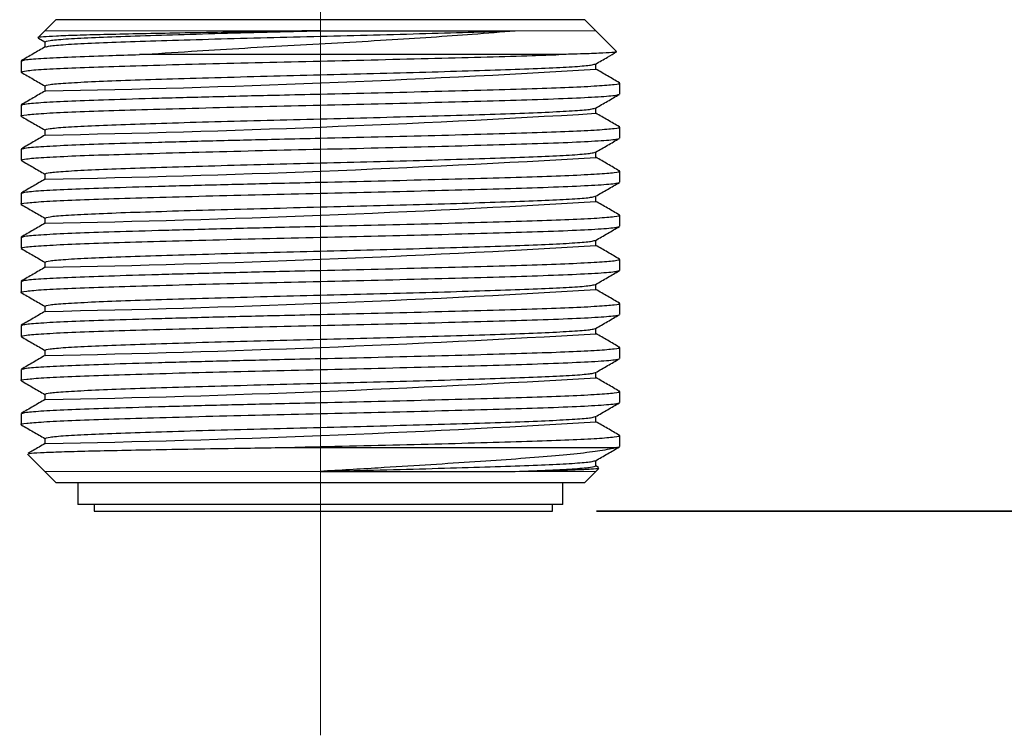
# Paper-space layout 'EXPLODED VIEW' of a CAD drawing. Header units: millimetres. Extents: x 15 to 415, y 5 to 292.
# Tile 4 of 26: x 64 to 86, y 140 to 156. Entities that reach past the tile are written whole.
import ezdxf

# ---------------------------------------------------------------- set-up
doc = ezdxf.new("R2010")
doc.units = ezdxf.units.MM
doc.linetypes.add('PHANTOM', pattern=[12.7, 6.35, -1.27, 1.27, -1.27, 1.27, -1.27])
doc.layers.add('THICCC', color=7, linetype='Continuous', lineweight=35)
doc.styles.add('SLDTEXTSTYLE0', font='TXT', dxfattribs={"width": 0.75})
doc.dimstyles.new('SLDDIMSTYLE5', dxfattribs={"dimtxt": 2.645833, "dimasz": 3.302, "dimexe": 0, "dimexo": 0.0625, "dimgap": 0.661458, "dimtad": 0, "dimtih": 1, "dimtoh": 1, "dimdec": 1, "dimrnd": 1e-09, "dimzin": 12, "dimdsep": 46, "dimtxsty": 'SLDTEXTSTYLE0', "dimsah": 1, "dimcen": 0.09, "dimadec": 0, "dimazin": 3, "dimtfac": 1, "dimtdec": 1, "dimtofl": 0, "dimtmove": 0, "dimatfit": 3, "dimfxl": 1, "dimfrac": 2, "dimtolj": 1, "dimtzin": 12, "dimarcsym": 0})

# ---------------------------------------------------------------- blocks, each defined once
blk = doc.blocks.new('_D_30')
at = {"layer": 'THICCC'}
for p, q in [((80.86, 253.53), (148.483, 253.53)), ((147.483, 253.53), (147.483, 197.077)), ((147.483, 144.88), (147.483, 188.67)), ((76.867, 144.88), (148.483, 144.88))]:
    blk.add_line(p, q, dxfattribs=at)
for points in [[(147.483, 253.53), (146.975, 250.228), (147.991, 250.228)], [(147.483, 144.88), (147.991, 148.182), (146.975, 148.182)]]:
    blk.add_solid(points, dxfattribs=at)
at = {"layer": 'THICCC', "attachment_point": 1, "style": 'SLDTEXTSTYLE0'}
for s, insert, char_height in [('108.6', (118.175, 196.284), 2.6458), ('MAXIMUM - BEST BRIGHTNESS', (127.962, 196.284), 2.64583), ('104.9 MINIMUM - BEST HOMOGENEITY', (116.012, 192.08), 2.64583)]:
    blk.add_mtext(s, dxfattribs=dict(at, insert=insert, char_height=char_height))
blk = doc.blocks.new('SW_CENTERMARKSYMBOL_20')
at = {"color": 0, "linetype": 'Continuous', "lineweight": 18}
blk.add_line((0, -2.5), (0, -69.738), dxfattribs=at)

psp = doc.layouts.new('EXPLODED VIEW')

# ---------------------------------------------------------------- linework, layer by layer
at = {"color": 7, "linetype": 'Continuous', "lineweight": 25}
for p, q in [((64.6, 156.03), (64.35, 155.779)), ((76.6, 156.03), (64.6, 156.03)), ((76.85, 155.779), (76.6, 156.03)), ((64.35, 155.78), (64.195, 155.624)), ((70.6, 155.78), (75.019, 155.78)), ((77.318, 155.311), (76.85, 155.78)), ((64.207, 155.609), (64.35, 155.527)), ((64.35, 155.53), (64.35, 155.408)), ((63.809, 155.092), (63.809, 154.842)), ((76.85, 154.905), (76.85, 155.027)), ((77.391, 154.342), (77.391, 154.592)), ((64.35, 154.53), (64.35, 154.408)), ((63.809, 154.092), (63.809, 153.842)), ((76.85, 153.905), (76.85, 154.027)), ((64.35, 153.53), (64.35, 153.408)), ((77.391, 153.342), (77.391, 153.592)), ((63.809, 153.092), (63.809, 152.842)), ((76.85, 152.905), (76.85, 153.027)), ((77.391, 152.342), (77.391, 152.592)), ((64.35, 152.53), (64.35, 152.408)), ((63.809, 152.092), (63.809, 151.842)), ((76.85, 151.905), (76.85, 152.027)), ((64.35, 151.53), (64.35, 151.408)), ((77.391, 151.342), (77.391, 151.592)), ((63.809, 151.092), (63.809, 150.842)), ((76.85, 150.905), (76.85, 151.027)), ((77.391, 150.342), (77.391, 150.592)), ((64.35, 150.53), (64.35, 150.408)), ((63.809, 150.092), (63.809, 149.842)), ((76.85, 149.905), (76.85, 150.027)), ((64.35, 149.53), (64.35, 149.408)), ((77.391, 149.342), (77.391, 149.592)), ((63.809, 149.092), (63.809, 148.842)), ((76.85, 148.905), (76.85, 149.027)), ((77.391, 148.342), (77.391, 148.592)), ((64.35, 148.53), (64.35, 148.408)), ((63.809, 148.092), (63.809, 147.842)), ((76.85, 147.905), (76.85, 148.027)), ((64.35, 147.53), (64.35, 147.408)), ((77.391, 147.342), (77.391, 147.592)), ((63.809, 147.092), (63.809, 146.842)), ((76.85, 146.905), (76.85, 147.027)), ((77.391, 146.342), (77.391, 146.592)), ((64.35, 146.53), (64.35, 146.408)), ((77.327, 146.321), (77.373, 146.336)), ((63.959, 146.171), (64.35, 145.78)), ((76.85, 145.905), (76.85, 146.027)), ((76.912, 145.872), (76.85, 145.908)), ((64.35, 145.78), (64.6, 145.53)), ((70.6, 145.78), (75.019, 145.78)), ((76.6, 145.53), (76.85, 145.78)), ((76.85, 145.78), (76.918, 145.848)), ((64.6, 145.53), (70.6, 145.53)), ((65.1, 145.53), (65.1, 145.03)), ((70.6, 145.53), (76.6, 145.53)), ((76.1, 145.03), (76.1, 145.53)), ((70.6, 145.03), (65.1, 145.03)), ((65.467, 145.03), (65.467, 144.88)), ((76.1, 145.03), (70.6, 145.03)), ((75.867, 144.88), (75.867, 145.03))]:
    psp.add_line(p, q, dxfattribs=at)
at = {"color": 8, "linetype": 'PHANTOM', "lineweight": 18}
for p, q in [((65.302, 155.78), (66.18, 155.78)), ((66.18, 155.78), (67.128, 155.78)), ((75.019, 155.78), (75.797, 155.78)), ((75.898, 145.78), (75.019, 145.78))]:
    psp.add_line(p, q, dxfattribs=at)
at = {"color": 7, "linetype": 'Continuous', "lineweight": 25, "flags": 128}
psp.add_lwpolyline([(65.467, 144.88), (65.473, 144.88), (65.552, 144.88), (65.723, 144.88), (65.982, 144.88), (66.324, 144.88), (66.744, 144.88), (67.234, 144.88), (67.785, 144.88), (68.388, 144.88), (69.031, 144.88), (69.704, 144.88), (70.394, 144.88), (71.088, 144.88), (71.775, 144.88), (72.442, 144.88), (73.078, 144.88), (73.671, 144.88), (74.21, 144.88), (74.685, 144.88), (75.089, 144.88), (75.415, 144.88), (75.655, 144.88), (75.806, 144.88), (75.866, 144.88), (75.867, 144.88)], dxfattribs=at)
at = {"color": 7, "linetype": 'Continuous', "lineweight": 25}
for centre in [(58.612, 458.011), (58.612, 457.011), (58.612, 456.011), (58.612, 455.011), (58.612, 454.011), (58.612, 453.011), (58.612, 452.011), (58.612, 451.011), (58.612, 450.011)]:
    psp.add_arc(centre, 303.654, 271.08748, 273.44332, dxfattribs=at)
for points, knots in [([(70.6, 155.78), (70.153, 155.773), (69.358, 155.76), (68.246, 155.741), (67.292, 155.724), (66.42, 155.707), (65.67, 155.691), (65.05, 155.674), (64.584, 155.656), (64.293, 155.639), (64.169, 155.626), (64.204, 155.619), (64.212, 155.617)], [0, 0, 0, 0, 0.1310053, 0.2334765, 0.3389187, 0.4414148, 0.5468747, 0.6497128, 0.7554773, 0.8592315, 0.9659931, 1, 1, 1, 1]), ([(64.35, 155.53), (64.373, 155.54), (64.419, 155.56), (64.791, 155.592), (65.371, 155.624), (66.153, 155.655), (67.102, 155.685), (68.192, 155.717), (69.377, 155.749), (70.195, 155.77), (70.6, 155.78)], [0, 0, 0, 0, 0.123786, 0.25, 0.376214, 0.5, 0.623786, 0.75, 0.876214, 1, 1, 1, 1]), ([(64.375, 155.411), (64.395, 155.419), (64.439, 155.437), (64.792, 155.467), (65.371, 155.499), (66.153, 155.53), (67.102, 155.56), (68.192, 155.592), (69.377, 155.624), (70.6, 155.655), (71.824, 155.685), (73.005, 155.717), (74.106, 155.749), (74.717, 155.77), (75.019, 155.78)], [0, 0, 0, 0, 0.0659861, 0.1516456, 0.2373051, 0.3213165, 0.4053279, 0.4909874, 0.5766468, 0.6606582, 0.7446696, 0.8303291, 0.9159886, 1, 1, 1, 1]), ([(66.499, 155.238), (66.882, 155.263), (67.59, 155.309), (68.742, 155.379), (69.862, 155.444), (70.995, 155.506), (72.096, 155.569), (73.125, 155.636), (74.136, 155.707), (74.707, 155.754), (75.019, 155.78)], [0, 0, 0, 0, 0.142509, 0.263127, 0.383746, 0.504415, 0.625045, 0.742111, 0.859176, 1, 1, 1, 1]), ([(64.355, 155.411), (64.265, 155.359), (64.085, 155.255), (63.904, 155.15), (63.814, 155.098)], [0, 0, 0, 0, 0.499987, 1, 1, 1, 1]), ([(77.319, 155.3), (77.296, 155.295), (77.248, 155.284), (76.937, 155.267), (76.518, 155.252), (76.157, 155.242), (76.013, 155.238)], [0, 0, 0, 0, 0.263449, 0.535183, 0.81472, 1, 1, 1, 1]), ([(76.844, 155.023), (76.935, 155.076), (77.093, 155.167), (77.252, 155.259), (77.321, 155.298)], [0, 0, 0, 0, 0.568848, 1, 1, 1, 1]), ([(63.809, 154.842), (63.833, 154.852), (63.884, 154.872), (64.288, 154.905), (64.918, 154.937), (65.768, 154.967), (66.799, 154.997), (67.984, 155.03), (69.271, 155.062), (70.6, 155.092), (71.929, 155.122), (73.216, 155.155), (74.399, 155.187), (75.339, 155.214), (75.816, 155.231), (76.013, 155.238)], [0, 0, 0, 0, 0.077964, 0.157477, 0.236989, 0.314972, 0.392955, 0.472467, 0.55198, 0.629962, 0.707945, 0.787458, 0.86697, 0.944953, 1, 1, 1, 1]), ([(63.834, 155.098), (63.856, 155.106), (63.904, 155.125), (64.289, 155.155), (64.919, 155.187), (65.68, 155.214), (66.26, 155.231), (66.499, 155.238)], [0, 0, 0, 0, 0.176077, 0.400391, 0.624706, 0.844705, 1, 1, 1, 1]), ([(76.013, 155.238), (75.91, 155.238), (75.598, 155.238), (74.993, 155.238), (74.172, 155.238), (73.234, 155.238), (72.194, 155.238), (71.075, 155.238), (69.941, 155.238), (68.828, 155.238), (67.642, 155.238), (66.913, 155.238), (66.499, 155.238)], [0, 0, 0, 0, 0.046957, 0.141064, 0.236236, 0.331407, 0.437258, 0.543109, 0.64896, 0.754811, 0.860662, 1, 1, 1, 1]), ([(63.814, 154.836), (63.904, 154.784), (64.083, 154.681), (64.261, 154.578), (64.35, 154.527)], [0, 0, 0, 0, 0.5051389, 1, 1, 1, 1]), ([(64.35, 154.53), (64.373, 154.54), (64.419, 154.56), (64.791, 154.592), (65.371, 154.624), (66.153, 154.655), (67.102, 154.685), (68.192, 154.717), (69.377, 154.749), (70.6, 154.78), (71.823, 154.81), (73.007, 154.842), (74.098, 154.874), (75.047, 154.905), (75.829, 154.935), (76.407, 154.967), (76.761, 154.997), (76.805, 155.015), (76.825, 155.023)], [0, 0, 0, 0, 0.062725, 0.126681, 0.190636, 0.253361, 0.316087, 0.380042, 0.443998, 0.506723, 0.569448, 0.633404, 0.697359, 0.760084, 0.82281, 0.886765, 0.950721, 1, 1, 1, 1]), ([(77.386, 154.598), (77.296, 154.65), (77.117, 154.754), (76.938, 154.857), (76.85, 154.908)], [0, 0, 0, 0, 0.505148, 1, 1, 1, 1]), ([(63.834, 154.098), (63.856, 154.106), (63.904, 154.125), (64.289, 154.155), (64.918, 154.187), (65.795, 154.218), (66.904, 154.251), (68.225, 154.286), (69.489, 154.317), (70.729, 154.345), (71.929, 154.372), (73.216, 154.405), (74.401, 154.437), (75.433, 154.467), (76.28, 154.497), (76.919, 154.53), (77.29, 154.562), (77.434, 154.584), (77.375, 154.596), (77.366, 154.598)], [0, 0, 0, 0, 0.049538, 0.112647, 0.175756, 0.237651, 0.305628, 0.374926, 0.443935, 0.487626, 0.549521, 0.61263, 0.675739, 0.737634, 0.799529, 0.862639, 0.925748, 0.987643, 1, 1, 1, 1]), ([(64.355, 154.411), (64.265, 154.359), (64.085, 154.255), (63.904, 154.15), (63.814, 154.098)], [0, 0, 0, 0, 0.499987, 1, 1, 1, 1]), ([(63.834, 153.836), (63.824, 153.838), (63.766, 153.85), (63.91, 153.872), (64.28, 153.905), (64.92, 153.937), (65.767, 153.967), (66.799, 153.997), (67.984, 154.03), (69.271, 154.062), (70.6, 154.092), (71.929, 154.122), (73.216, 154.155), (74.401, 154.187), (75.466, 154.218), (76.362, 154.251), (77.014, 154.286), (77.33, 154.315), (77.363, 154.331), (77.373, 154.336)], [0, 0, 0, 0, 0.012333, 0.074227, 0.137335, 0.200443, 0.262337, 0.32423, 0.387338, 0.450446, 0.51234, 0.574234, 0.637342, 0.700449, 0.762343, 0.830319, 0.899615, 0.968622, 1, 1, 1, 1]), ([(76.844, 154.023), (76.935, 154.076), (77.115, 154.18), (77.296, 154.284), (77.386, 154.336)], [0, 0, 0, 0, 0.499987, 1, 1, 1, 1]), ([(64.35, 153.53), (64.373, 153.54), (64.419, 153.56), (64.791, 153.592), (65.371, 153.624), (66.153, 153.655), (67.102, 153.685), (68.192, 153.717), (69.377, 153.749), (70.6, 153.78), (71.823, 153.81), (73.007, 153.842), (74.098, 153.874), (75.047, 153.905), (75.829, 153.935), (76.407, 153.967), (76.761, 153.997), (76.805, 154.015), (76.825, 154.023)], [0, 0, 0, 0, 0.0627251, 0.1266807, 0.1906363, 0.2533615, 0.3160866, 0.3800422, 0.4439978, 0.5067229, 0.569448, 0.6334037, 0.6973593, 0.7600844, 0.8228095, 0.8867651, 0.9507207, 1, 1, 1, 1]), ([(63.814, 153.836), (63.904, 153.784), (64.083, 153.681), (64.261, 153.578), (64.35, 153.527)], [0, 0, 0, 0, 0.505139, 1, 1, 1, 1]), ([(77.386, 153.598), (77.296, 153.65), (77.117, 153.754), (76.938, 153.857), (76.85, 153.908)], [0, 0, 0, 0, 0.505148, 1, 1, 1, 1]), ([(63.834, 153.098), (63.856, 153.106), (63.904, 153.125), (64.289, 153.155), (64.918, 153.187), (65.795, 153.218), (66.904, 153.251), (68.225, 153.286), (69.489, 153.317), (70.729, 153.345), (71.929, 153.372), (73.216, 153.405), (74.401, 153.437), (75.433, 153.467), (76.28, 153.497), (76.919, 153.53), (77.29, 153.562), (77.434, 153.584), (77.375, 153.596), (77.366, 153.598)], [0, 0, 0, 0, 0.049538, 0.112647, 0.175756, 0.237651, 0.305628, 0.374926, 0.443935, 0.487626, 0.549521, 0.61263, 0.675739, 0.737634, 0.799529, 0.862639, 0.925748, 0.987643, 1, 1, 1, 1]), ([(63.809, 152.842), (63.833, 152.852), (63.884, 152.872), (64.288, 152.905), (64.918, 152.937), (65.768, 152.967), (66.799, 152.997), (67.984, 153.03), (69.271, 153.062), (70.6, 153.092), (71.929, 153.122), (73.216, 153.155), (74.401, 153.187), (75.466, 153.218), (76.362, 153.251), (77.014, 153.286), (77.33, 153.315), (77.363, 153.331), (77.373, 153.336)], [0, 0, 0, 0, 0.062653, 0.12655, 0.190446, 0.253114, 0.315782, 0.379679, 0.443575, 0.506243, 0.568911, 0.632808, 0.696704, 0.759372, 0.828198, 0.89836, 0.96823, 1, 1, 1, 1]), ([(64.355, 153.411), (64.265, 153.359), (64.085, 153.255), (63.904, 153.15), (63.814, 153.098)], [0, 0, 0, 0, 0.4999875, 1, 1, 1, 1]), ([(76.844, 153.023), (76.935, 153.076), (77.115, 153.18), (77.296, 153.284), (77.386, 153.336)], [0, 0, 0, 0, 0.499987, 1, 1, 1, 1]), ([(64.35, 152.53), (64.373, 152.54), (64.419, 152.56), (64.791, 152.592), (65.371, 152.624), (66.153, 152.655), (67.102, 152.685), (68.192, 152.717), (69.377, 152.749), (70.6, 152.78), (71.823, 152.81), (73.007, 152.842), (74.098, 152.874), (75.047, 152.905), (75.829, 152.935), (76.407, 152.967), (76.761, 152.997), (76.805, 153.015), (76.825, 153.023)], [0, 0, 0, 0, 0.0627251, 0.1266807, 0.1906363, 0.2533615, 0.3160866, 0.3800422, 0.4439978, 0.5067229, 0.569448, 0.6334037, 0.6973593, 0.7600844, 0.8228095, 0.8867651, 0.9507207, 1, 1, 1, 1]), ([(63.814, 152.836), (63.904, 152.784), (64.083, 152.681), (64.261, 152.578), (64.35, 152.527)], [0, 0, 0, 0, 0.505139, 1, 1, 1, 1]), ([(77.386, 152.598), (77.296, 152.65), (77.117, 152.754), (76.938, 152.857), (76.85, 152.908)], [0, 0, 0, 0, 0.505148, 1, 1, 1, 1]), ([(63.834, 152.098), (63.856, 152.106), (63.904, 152.125), (64.289, 152.155), (64.918, 152.187), (65.795, 152.218), (66.904, 152.251), (68.225, 152.286), (69.489, 152.317), (70.729, 152.345), (71.929, 152.372), (73.216, 152.405), (74.401, 152.437), (75.433, 152.467), (76.28, 152.497), (76.919, 152.53), (77.29, 152.562), (77.434, 152.584), (77.375, 152.596), (77.366, 152.598)], [0, 0, 0, 0, 0.049538, 0.112647, 0.175756, 0.237651, 0.305628, 0.374926, 0.443935, 0.487626, 0.549521, 0.61263, 0.675739, 0.737634, 0.799529, 0.862639, 0.925748, 0.987643, 1, 1, 1, 1]), ([(64.355, 152.411), (64.265, 152.359), (64.085, 152.255), (63.904, 152.15), (63.814, 152.098)], [0, 0, 0, 0, 0.499987, 1, 1, 1, 1]), ([(63.834, 151.836), (63.824, 151.838), (63.766, 151.85), (63.91, 151.872), (64.28, 151.905), (64.92, 151.937), (65.767, 151.967), (66.799, 151.997), (67.984, 152.03), (69.271, 152.062), (70.6, 152.092), (71.929, 152.122), (73.216, 152.155), (74.401, 152.187), (75.466, 152.218), (76.362, 152.251), (77.014, 152.286), (77.33, 152.315), (77.363, 152.331), (77.373, 152.336)], [0, 0, 0, 0, 0.012333, 0.074227, 0.137335, 0.200443, 0.262337, 0.32423, 0.387338, 0.450446, 0.51234, 0.574234, 0.637342, 0.700449, 0.762343, 0.830319, 0.899615, 0.968622, 1, 1, 1, 1]), ([(76.844, 152.023), (76.935, 152.076), (77.115, 152.18), (77.296, 152.284), (77.386, 152.336)], [0, 0, 0, 0, 0.499987, 1, 1, 1, 1]), ([(64.35, 151.53), (64.373, 151.54), (64.419, 151.56), (64.791, 151.592), (65.371, 151.624), (66.153, 151.655), (67.102, 151.685), (68.192, 151.717), (69.377, 151.749), (70.6, 151.78), (71.823, 151.81), (73.007, 151.842), (74.098, 151.874), (75.047, 151.905), (75.829, 151.935), (76.407, 151.967), (76.761, 151.997), (76.805, 152.015), (76.825, 152.023)], [0, 0, 0, 0, 0.062725, 0.126681, 0.190636, 0.253361, 0.316087, 0.380042, 0.443998, 0.506723, 0.569448, 0.633404, 0.697359, 0.760084, 0.82281, 0.886765, 0.950721, 1, 1, 1, 1]), ([(77.386, 151.598), (77.296, 151.65), (77.117, 151.754), (76.938, 151.857), (76.85, 151.908)], [0, 0, 0, 0, 0.505148, 1, 1, 1, 1]), ([(63.814, 151.836), (63.904, 151.784), (64.083, 151.681), (64.261, 151.578), (64.35, 151.527)], [0, 0, 0, 0, 0.505139, 1, 1, 1, 1]), ([(63.834, 151.098), (63.856, 151.106), (63.904, 151.125), (64.289, 151.155), (64.918, 151.187), (65.795, 151.218), (66.904, 151.251), (68.225, 151.286), (69.489, 151.317), (70.729, 151.345), (71.929, 151.372), (73.216, 151.405), (74.401, 151.437), (75.433, 151.467), (76.28, 151.497), (76.919, 151.53), (77.29, 151.562), (77.434, 151.584), (77.375, 151.596), (77.366, 151.598)], [0, 0, 0, 0, 0.049538, 0.112647, 0.175756, 0.237651, 0.305628, 0.374926, 0.443935, 0.487626, 0.549521, 0.61263, 0.675739, 0.737634, 0.799529, 0.862639, 0.925748, 0.987643, 1, 1, 1, 1]), ([(63.809, 150.842), (63.833, 150.852), (63.884, 150.872), (64.288, 150.905), (64.918, 150.937), (65.768, 150.967), (66.799, 150.997), (67.984, 151.03), (69.271, 151.062), (70.6, 151.092), (71.929, 151.122), (73.216, 151.155), (74.401, 151.187), (75.466, 151.218), (76.362, 151.251), (77.014, 151.286), (77.33, 151.315), (77.363, 151.331), (77.373, 151.336)], [0, 0, 0, 0, 0.062653, 0.12655, 0.190446, 0.253114, 0.315782, 0.379679, 0.443575, 0.506243, 0.568911, 0.632808, 0.696704, 0.759372, 0.828198, 0.89836, 0.96823, 1, 1, 1, 1]), ([(64.355, 151.411), (64.265, 151.359), (64.085, 151.255), (63.904, 151.15), (63.814, 151.098)], [0, 0, 0, 0, 0.499987, 1, 1, 1, 1]), ([(76.844, 151.023), (76.935, 151.076), (77.115, 151.18), (77.296, 151.284), (77.386, 151.336)], [0, 0, 0, 0, 0.4999872, 1, 1, 1, 1]), ([(64.35, 150.53), (64.373, 150.54), (64.419, 150.56), (64.791, 150.592), (65.371, 150.624), (66.153, 150.655), (67.102, 150.685), (68.192, 150.717), (69.377, 150.749), (70.6, 150.78), (71.823, 150.81), (73.007, 150.842), (74.098, 150.874), (75.047, 150.905), (75.829, 150.935), (76.407, 150.967), (76.761, 150.997), (76.805, 151.015), (76.825, 151.023)], [0, 0, 0, 0, 0.062725, 0.126681, 0.190636, 0.253361, 0.316087, 0.380042, 0.443998, 0.506723, 0.569448, 0.633404, 0.697359, 0.760084, 0.82281, 0.886765, 0.950721, 1, 1, 1, 1]), ([(63.814, 150.836), (63.904, 150.784), (64.083, 150.681), (64.261, 150.578), (64.35, 150.527)], [0, 0, 0, 0, 0.505139, 1, 1, 1, 1]), ([(77.386, 150.598), (77.296, 150.65), (77.117, 150.754), (76.938, 150.857), (76.85, 150.908)], [0, 0, 0, 0, 0.505148, 1, 1, 1, 1]), ([(63.834, 150.098), (63.856, 150.106), (63.904, 150.125), (64.289, 150.155), (64.918, 150.187), (65.795, 150.218), (66.904, 150.251), (68.225, 150.286), (69.489, 150.317), (70.729, 150.345), (71.929, 150.372), (73.216, 150.405), (74.401, 150.437), (75.433, 150.467), (76.28, 150.497), (76.919, 150.53), (77.29, 150.562), (77.434, 150.584), (77.375, 150.596), (77.366, 150.598)], [0, 0, 0, 0, 0.049538, 0.112647, 0.175756, 0.237651, 0.305628, 0.374926, 0.443935, 0.487626, 0.549521, 0.61263, 0.675739, 0.737634, 0.799529, 0.862639, 0.925748, 0.987643, 1, 1, 1, 1]), ([(64.355, 150.411), (64.265, 150.359), (64.085, 150.255), (63.904, 150.15), (63.814, 150.098)], [0, 0, 0, 0, 0.499987, 1, 1, 1, 1]), ([(63.834, 149.836), (63.824, 149.838), (63.766, 149.85), (63.91, 149.872), (64.28, 149.905), (64.92, 149.937), (65.767, 149.967), (66.799, 149.997), (67.984, 150.03), (69.271, 150.062), (70.6, 150.092), (71.929, 150.122), (73.216, 150.155), (74.401, 150.187), (75.466, 150.218), (76.362, 150.251), (77.014, 150.286), (77.33, 150.315), (77.363, 150.331), (77.373, 150.336)], [0, 0, 0, 0, 0.012333, 0.074227, 0.137335, 0.200443, 0.262337, 0.32423, 0.387338, 0.450446, 0.51234, 0.574234, 0.637342, 0.700449, 0.762343, 0.830319, 0.899615, 0.968622, 1, 1, 1, 1]), ([(76.844, 150.023), (76.935, 150.076), (77.115, 150.18), (77.296, 150.284), (77.386, 150.336)], [0, 0, 0, 0, 0.499987, 1, 1, 1, 1]), ([(64.35, 149.53), (64.373, 149.54), (64.419, 149.56), (64.791, 149.592), (65.371, 149.624), (66.153, 149.655), (67.102, 149.685), (68.192, 149.717), (69.377, 149.749), (70.6, 149.78), (71.823, 149.81), (73.007, 149.842), (74.098, 149.874), (75.047, 149.905), (75.829, 149.935), (76.407, 149.967), (76.761, 149.997), (76.805, 150.015), (76.825, 150.023)], [0, 0, 0, 0, 0.062725, 0.126681, 0.190636, 0.253361, 0.316087, 0.380042, 0.443998, 0.506723, 0.569448, 0.633404, 0.697359, 0.760084, 0.82281, 0.886765, 0.950721, 1, 1, 1, 1]), ([(77.386, 149.598), (77.296, 149.65), (77.117, 149.754), (76.938, 149.857), (76.85, 149.908)], [0, 0, 0, 0, 0.505148, 1, 1, 1, 1]), ([(63.814, 149.836), (63.904, 149.784), (64.083, 149.681), (64.261, 149.578), (64.35, 149.527)], [0, 0, 0, 0, 0.505139, 1, 1, 1, 1]), ([(63.834, 149.098), (63.856, 149.106), (63.904, 149.125), (64.289, 149.155), (64.918, 149.187), (65.795, 149.218), (66.904, 149.251), (68.225, 149.286), (69.489, 149.317), (70.729, 149.345), (71.929, 149.372), (73.216, 149.405), (74.401, 149.437), (75.433, 149.467), (76.28, 149.497), (76.919, 149.53), (77.29, 149.562), (77.434, 149.584), (77.375, 149.596), (77.366, 149.598)], [0, 0, 0, 0, 0.049538, 0.112647, 0.175756, 0.237651, 0.305628, 0.374926, 0.443935, 0.487626, 0.549521, 0.61263, 0.675739, 0.737634, 0.799529, 0.862639, 0.925748, 0.987643, 1, 1, 1, 1]), ([(63.809, 148.842), (63.833, 148.852), (63.884, 148.872), (64.288, 148.905), (64.918, 148.937), (65.768, 148.967), (66.799, 148.997), (67.984, 149.03), (69.271, 149.062), (70.6, 149.092), (71.929, 149.122), (73.216, 149.155), (74.401, 149.187), (75.466, 149.218), (76.362, 149.251), (77.014, 149.286), (77.33, 149.315), (77.363, 149.331), (77.373, 149.336)], [0, 0, 0, 0, 0.062653, 0.12655, 0.190446, 0.253114, 0.315782, 0.379679, 0.443575, 0.506243, 0.568911, 0.632808, 0.696704, 0.759372, 0.828198, 0.89836, 0.96823, 1, 1, 1, 1]), ([(64.355, 149.411), (64.265, 149.359), (64.085, 149.255), (63.904, 149.15), (63.814, 149.098)], [0, 0, 0, 0, 0.499987, 1, 1, 1, 1]), ([(76.844, 149.023), (76.935, 149.076), (77.115, 149.18), (77.296, 149.284), (77.386, 149.336)], [0, 0, 0, 0, 0.499987, 1, 1, 1, 1]), ([(64.35, 148.53), (64.373, 148.54), (64.419, 148.56), (64.791, 148.592), (65.371, 148.624), (66.153, 148.655), (67.102, 148.685), (68.192, 148.717), (69.377, 148.749), (70.6, 148.78), (71.823, 148.81), (73.007, 148.842), (74.098, 148.874), (75.047, 148.905), (75.829, 148.935), (76.407, 148.967), (76.761, 148.997), (76.805, 149.015), (76.825, 149.023)], [0, 0, 0, 0, 0.062725, 0.126681, 0.190636, 0.253361, 0.316087, 0.380042, 0.443998, 0.506723, 0.569448, 0.633404, 0.697359, 0.760084, 0.82281, 0.886765, 0.950721, 1, 1, 1, 1]), ([(63.814, 148.836), (63.904, 148.784), (64.083, 148.681), (64.261, 148.578), (64.35, 148.527)], [0, 0, 0, 0, 0.505139, 1, 1, 1, 1]), ([(77.386, 148.598), (77.296, 148.65), (77.117, 148.754), (76.938, 148.857), (76.85, 148.908)], [0, 0, 0, 0, 0.505148, 1, 1, 1, 1]), ([(63.834, 148.098), (63.856, 148.106), (63.904, 148.125), (64.289, 148.155), (64.918, 148.187), (65.795, 148.218), (66.904, 148.251), (68.225, 148.286), (69.489, 148.317), (70.729, 148.345), (71.929, 148.372), (73.216, 148.405), (74.401, 148.437), (75.433, 148.467), (76.28, 148.497), (76.919, 148.53), (77.29, 148.562), (77.434, 148.584), (77.375, 148.596), (77.366, 148.598)], [0, 0, 0, 0, 0.049538, 0.112647, 0.175756, 0.237651, 0.305628, 0.374926, 0.443935, 0.487626, 0.549521, 0.61263, 0.675739, 0.737634, 0.799529, 0.862639, 0.925748, 0.987643, 1, 1, 1, 1]), ([(63.834, 147.836), (63.824, 147.838), (63.766, 147.85), (63.91, 147.872), (64.28, 147.905), (64.92, 147.937), (65.767, 147.967), (66.799, 147.997), (67.984, 148.03), (69.271, 148.062), (70.6, 148.092), (71.929, 148.122), (73.216, 148.155), (74.401, 148.187), (75.466, 148.218), (76.362, 148.251), (77.014, 148.286), (77.33, 148.315), (77.363, 148.331), (77.373, 148.336)], [0, 0, 0, 0, 0.012333, 0.074227, 0.137335, 0.200443, 0.262337, 0.32423, 0.387338, 0.450446, 0.51234, 0.574234, 0.637342, 0.700449, 0.762343, 0.830319, 0.899615, 0.968622, 1, 1, 1, 1]), ([(64.355, 148.411), (64.265, 148.359), (64.085, 148.255), (63.904, 148.15), (63.814, 148.098)], [0, 0, 0, 0, 0.499987, 1, 1, 1, 1]), ([(76.844, 148.023), (76.935, 148.076), (77.115, 148.18), (77.296, 148.284), (77.386, 148.336)], [0, 0, 0, 0, 0.499987, 1, 1, 1, 1]), ([(64.35, 147.53), (64.373, 147.54), (64.419, 147.56), (64.791, 147.592), (65.371, 147.624), (66.153, 147.655), (67.102, 147.685), (68.192, 147.717), (69.377, 147.749), (70.6, 147.78), (71.823, 147.81), (73.007, 147.842), (74.098, 147.874), (75.047, 147.905), (75.829, 147.935), (76.407, 147.967), (76.761, 147.997), (76.805, 148.015), (76.825, 148.023)], [0, 0, 0, 0, 0.062725, 0.126681, 0.190636, 0.253361, 0.316087, 0.380042, 0.443998, 0.506723, 0.569448, 0.633404, 0.697359, 0.760084, 0.82281, 0.886765, 0.950721, 1, 1, 1, 1]), ([(77.386, 147.598), (77.296, 147.65), (77.117, 147.754), (76.938, 147.857), (76.85, 147.908)], [0, 0, 0, 0, 0.5051478, 1, 1, 1, 1]), ([(63.814, 147.836), (63.904, 147.784), (64.083, 147.681), (64.261, 147.578), (64.35, 147.527)], [0, 0, 0, 0, 0.5051389, 1, 1, 1, 1]), ([(63.834, 147.098), (63.856, 147.106), (63.904, 147.125), (64.289, 147.155), (64.918, 147.187), (65.795, 147.218), (66.904, 147.251), (68.225, 147.286), (69.489, 147.317), (70.729, 147.345), (71.929, 147.372), (73.216, 147.405), (74.401, 147.437), (75.433, 147.467), (76.28, 147.497), (76.919, 147.53), (77.29, 147.562), (77.434, 147.584), (77.375, 147.596), (77.366, 147.598)], [0, 0, 0, 0, 0.049538, 0.112647, 0.175756, 0.237651, 0.305628, 0.374926, 0.443935, 0.487626, 0.549521, 0.61263, 0.675739, 0.737634, 0.799529, 0.862639, 0.925748, 0.987643, 1, 1, 1, 1]), ([(63.834, 146.836), (63.824, 146.838), (63.766, 146.85), (63.91, 146.872), (64.28, 146.905), (64.92, 146.937), (65.767, 146.967), (66.799, 146.997), (67.984, 147.03), (69.271, 147.062), (70.6, 147.092), (71.929, 147.122), (73.216, 147.155), (74.401, 147.187), (75.466, 147.218), (76.362, 147.251), (77.014, 147.286), (77.33, 147.315), (77.363, 147.331), (77.373, 147.336)], [0, 0, 0, 0, 0.012333, 0.074227, 0.137335, 0.200443, 0.262337, 0.32423, 0.387338, 0.450446, 0.51234, 0.574234, 0.637342, 0.700449, 0.762343, 0.830319, 0.899615, 0.968622, 1, 1, 1, 1]), ([(64.355, 147.411), (64.265, 147.359), (64.085, 147.255), (63.904, 147.15), (63.814, 147.098)], [0, 0, 0, 0, 0.499987, 1, 1, 1, 1]), ([(76.844, 147.023), (76.935, 147.076), (77.115, 147.18), (77.296, 147.284), (77.386, 147.336)], [0, 0, 0, 0, 0.499987, 1, 1, 1, 1]), ([(64.35, 146.53), (64.373, 146.54), (64.419, 146.56), (64.791, 146.592), (65.371, 146.624), (66.153, 146.655), (67.102, 146.685), (68.192, 146.717), (69.377, 146.749), (70.6, 146.78), (71.823, 146.81), (73.007, 146.842), (74.098, 146.874), (75.047, 146.905), (75.829, 146.935), (76.407, 146.967), (76.761, 146.997), (76.805, 147.015), (76.825, 147.023)], [0, 0, 0, 0, 0.062725, 0.126681, 0.190636, 0.253361, 0.316087, 0.380042, 0.443998, 0.506723, 0.569448, 0.633404, 0.697359, 0.760084, 0.82281, 0.886765, 0.950721, 1, 1, 1, 1]), ([(63.814, 146.836), (63.904, 146.784), (64.083, 146.681), (64.261, 146.578), (64.35, 146.527)], [0, 0, 0, 0, 0.505139, 1, 1, 1, 1]), ([(77.386, 146.598), (77.296, 146.65), (77.117, 146.754), (76.938, 146.857), (76.85, 146.908)], [0, 0, 0, 0, 0.505148, 1, 1, 1, 1]), ([(69.671, 146.321), (69.981, 146.328), (70.728, 146.345), (71.929, 146.372), (73.216, 146.405), (74.401, 146.437), (75.433, 146.467), (76.28, 146.497), (76.919, 146.53), (77.29, 146.562), (77.434, 146.584), (77.375, 146.596), (77.366, 146.598)], [0, 0, 0, 0, 0.078572, 0.189881, 0.303373, 0.416866, 0.528175, 0.639484, 0.752976, 0.866468, 0.977777, 1, 1, 1, 1]), ([(64.355, 146.411), (64.265, 146.359), (64.137, 146.285), (64.009, 146.211), (63.971, 146.189)], [0, 0, 0, 0, 0.7041758, 1, 1, 1, 1]), ([(63.976, 146.18), (63.981, 146.183), (63.993, 146.192), (64.221, 146.207), (64.636, 146.225), (65.226, 146.242), (65.974, 146.258), (66.849, 146.275), (67.841, 146.292), (68.794, 146.308), (69.421, 146.317), (69.671, 146.321)], [0, 0, 0, 0, 0.074445, 0.195016, 0.313559, 0.435535, 0.554153, 0.676166, 0.795638, 0.918539, 1, 1, 1, 1]), ([(69.671, 146.321), (69.837, 146.321), (70.335, 146.321), (71.178, 146.321), (72.179, 146.321), (73.185, 146.321), (74.163, 146.321), (75.077, 146.321), (75.868, 146.321), (76.51, 146.321), (77.056, 146.321), (77.229, 146.321), (77.327, 146.321)], [0, 0, 0, 0, 0.046957, 0.141064, 0.236236, 0.331407, 0.437258, 0.543109, 0.64896, 0.754811, 0.860662, 1, 1, 1, 1]), ([(77.327, 146.321), (77.218, 146.296), (77.015, 146.25), (76.45, 146.181), (75.773, 146.116), (74.947, 146.054), (74.01, 145.99), (72.989, 145.923), (71.847, 145.852), (71.04, 145.805), (70.6, 145.78)], [0, 0, 0, 0, 0.142509, 0.263127, 0.383746, 0.504415, 0.625045, 0.742111, 0.859176, 1, 1, 1, 1]), ([(76.844, 146.023), (76.935, 146.076), (77.115, 146.18), (77.296, 146.284), (77.386, 146.336)], [0, 0, 0, 0, 0.499987, 1, 1, 1, 1]), ([(70.6, 145.78), (71.005, 145.79), (71.823, 145.81), (73.007, 145.842), (74.098, 145.874), (75.047, 145.905), (75.829, 145.935), (76.407, 145.967), (76.761, 145.997), (76.805, 146.015), (76.825, 146.023)], [0, 0, 0, 0, 0.12716, 0.256815, 0.386469, 0.513629, 0.640789, 0.770444, 0.900098, 1, 1, 1, 1]), ([(75.019, 145.78), (75.29, 145.79), (75.836, 145.81), (76.407, 145.842), (76.781, 145.874), (76.827, 145.895), (76.85, 145.905)], [0, 0, 0, 0, 0.247572, 0.5, 0.752428, 1, 1, 1, 1]), ([(75.019, 145.78), (75.32, 145.787), (75.857, 145.799), (76.41, 145.818), (76.753, 145.836), (76.921, 145.849), (76.91, 145.857), (76.907, 145.859)], [0, 0, 0, 0, 0.2706761, 0.4823966, 0.7002556, 0.9120276, 1, 1, 1, 1])]:
    psp.add_open_spline(points, degree=3, knots=knots, dxfattribs=at)
at = {"color": 8, "linetype": 'PHANTOM', "lineweight": 18}
for points, knots in [([(64.354, 155.78), (64.373, 155.78), (64.411, 155.78), (64.733, 155.78), (65.112, 155.78), (65.302, 155.78)], [0, 0, 0, 0, 0.324713, 0.662357, 1, 1, 1, 1]), ([(76.703, 155.78), (76.794, 155.78), (76.89, 155.78), (76.846, 155.78), (76.844, 155.78)], [0, 0, 0, 0, 0.952402, 1, 1, 1, 1])]:
    psp.add_open_spline(points, degree=3, knots=knots, dxfattribs=at)
for points in [[(67.128, 155.78), (67.39, 155.78), (67.915, 155.78), (68.78, 155.78), (69.679, 155.78), (70.293, 155.78), (70.6, 155.78)], [(75.797, 155.78), (75.997, 155.78), (76.398, 155.78), (76.601, 155.78), (76.703, 155.78)], [(65.403, 145.78), (65.243, 145.78), (64.924, 145.78), (64.6, 145.78), (64.389, 145.78), (64.363, 145.78), (64.35, 145.78)], [(67.238, 145.78), (66.886, 145.78), (66.181, 145.78), (65.662, 145.78), (65.403, 145.78)], [(70.6, 145.78), (70.304, 145.78), (69.712, 145.78), (68.844, 145.78), (68.006, 145.78), (67.494, 145.78), (67.238, 145.78)], [(76.85, 145.78), (76.838, 145.78), (76.815, 145.78), (76.624, 145.78), (76.332, 145.78), (76.043, 145.78), (75.898, 145.78)]]:
    psp.add_open_spline(points, degree=3, dxfattribs=at)

# ---------------------------------------------------------------- block references
at = {"color": 7, "linetype": 'Continuous', "lineweight": 0}
psp.add_blockref('SW_CENTERMARKSYMBOL_20', (70.6, 209.53), dxfattribs=at)

# ---------------------------------------------------------------- dimensions: what is measured, and where the dimension line sits
at = {"layer": 'THICCC'}
dim = psp.add_linear_dim(base=(147.483, 144.88), p1=(79.86, 253.53), p2=(75.867, 144.88), angle=270, text='<> MAXIMUM - BEST BRIGHTNESS\\P104.9 MINIMUM - BEST HOMOGENEITY\\P', dimstyle='SLDDIMSTYLE5', dxfattribs=at)
dim.commit()
dim.dimension.update_dxf_attribs({"geometry": '_D_30', "text_midpoint": (147.483, 192.874), "dimtype": 160})

doc.saveas('drawing.dxf')
